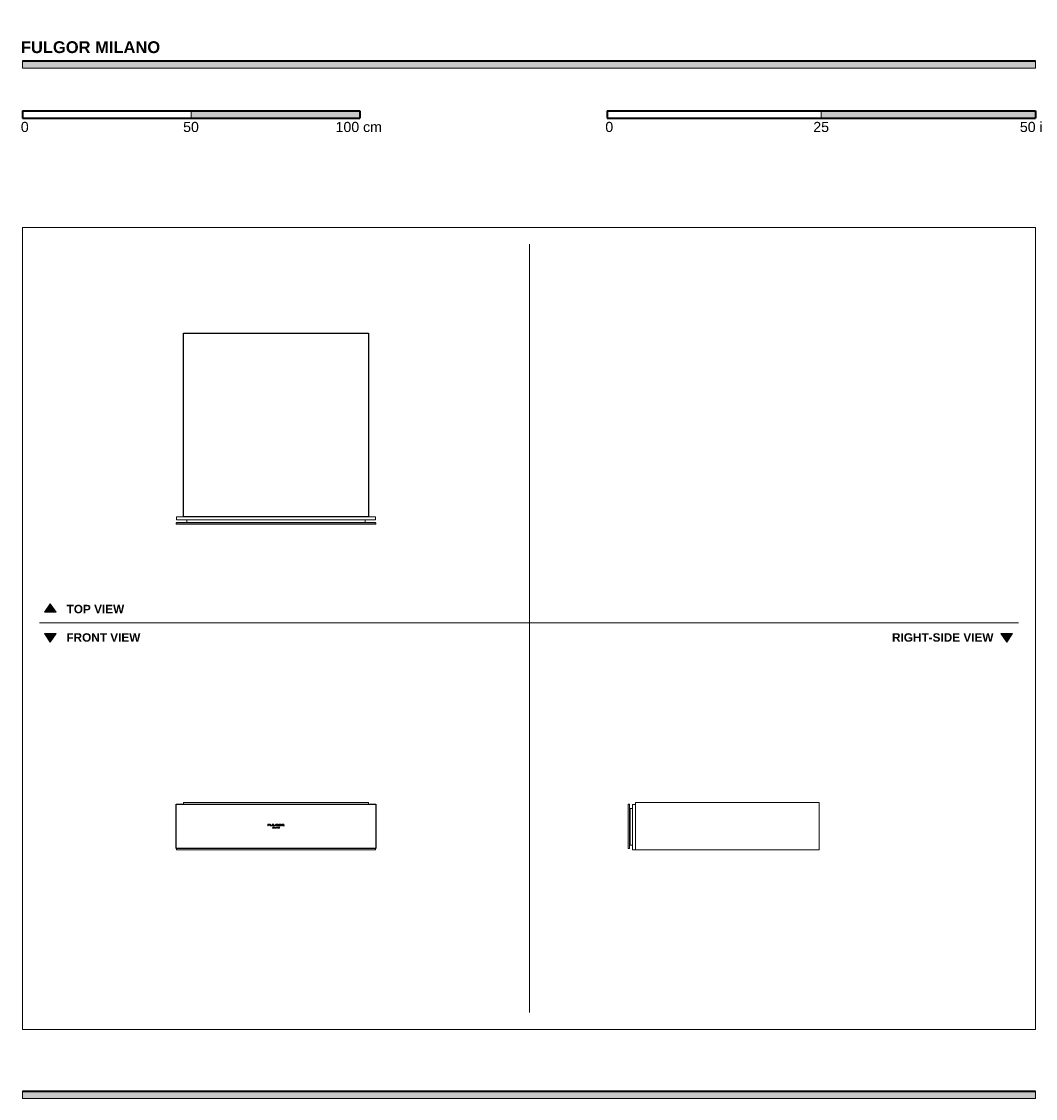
# Model space of a CAD drawing. Header units: millimetres. Extents: x -1418 to 1587, y -1378 to 1814.
import ezdxf

# ---------------------------------------------------------------- set-up
doc = ezdxf.new("R2010")
doc.units = ezdxf.units.MM
doc.header["$MEASUREMENT"] = 0
doc.layers.get('0').update_dxf_attribs({"lineweight": 0})
for name, color, linetype, lineweight in [('Annotazioni - Testo_Num_Penna__3', 7, 'Continuous', 0), ('Disegni e Immagini_Num_Penna__1', 7, 'Continuous', 0), ('Disegni e Immagini_Num_Penna__3', 7, 'Continuous', 0), ('Disegni e Immagini_Num_Penna__7', 7, 'Continuous', 0), ('Disegno 2D - Generale_Num_Penna__1', 7, 'Continuous', 0), ('Disegno 2D - Generale_Num_Penna__3', 7, 'Continuous', 0), ('Disegno 2D - Generale_Num_Penna__82', 7, 'Continuous', 0)]:
    doc.layers.add(name, color=color, linetype=linetype, lineweight=lineweight)

msp = doc.modelspace()

# ---------------------------------------------------------------- hatches: boundary and pattern name
at = {"layer": 'Disegni e Immagini_Num_Penna__7', "true_color": 0x000000, "transparency": 33554687}
for points in [[(1587.2, 1675.8), (1587.2, 1697.8), (-1415.4, 1697.8), (-1415.4, 1675.8)], [(-415.4, 1527.4), (-415.4, 1549.4), (-915.4, 1549.4), (-915.4, 1527.4)], [(1587.2, 1527.4), (1587.2, 1549.4), (952.2, 1549.4), (952.2, 1527.4)], [(1587.2, -1377.7), (1587.2, -1355.7), (-1415.4, -1355.7), (-1415.4, -1377.7)]]:
    msp.add_hatch(color=18, dxfattribs=at).paths.add_polyline_path(points)
at = {"layer": 'Disegno 2D - Generale_Num_Penna__3', "true_color": 0xff6600, "transparency": 33554687}
for points in [[(-1315.7, 63.1), (-1350.8, 63.1), (-1333.3, 88.3)], [(-1315.7, 0.1), (-1350.8, 0.1), (-1333.3, -25.1)], [(1519.5, 0.1), (1484.4, 0.1), (1502, -25.1)]]:
    msp.add_hatch(color=30, dxfattribs=at).paths.add_polyline_path(points)

# ---------------------------------------------------------------- linework, layer by layer
at = {"color": 18, "lineweight": 0, "true_color": 0x000000}
for p, q in [((-938.1, 890), (-390, 890)), ((-938.1, 345.7), (-938.1, 890)), ((-390, 345.7), (-390, 890)), ((-960.1, 328.2), (-368.1, 328.2)), ((-960.1, 324.1), (-960.1, 328.2)), ((-960.1, 324.1), (-368.1, 324.1)), ((-959.5, 345.7), (-368.7, 345.7)), ((-959.5, 337.2), (-959.5, 345.7)), ((-959.5, 337.2), (-368.7, 337.2)), ((-959.1, 329.7), (-369.1, 329.7)), ((-959.1, 328.2), (-959.1, 329.7)), ((-959.1, 328.2), (-369.1, 328.2)), ((-938.1, 345.7), (-390, 345.7)), ((-928.1, 337.2), (-399.9, 337.2)), ((-928.1, 329.7), (-928.1, 337.2)), ((-928.1, 329.7), (-399.9, 329.7)), ((-683.3, 324.1), (-688.6, 324.1)), ((-681.7, 324.1), (-680.2, 324.1)), ((-680.1, 324.1), (-680.2, 324.1)), ((-680.2, 324.1), (-680.2, 324.1)), ((-680.2, 324.1), (-680.2, 324.1)), ((-680, 324.1), (-680.1, 324.1)), ((-680.1, 324.1), (-680.1, 324.1)), ((-680.1, 324.1), (-680.1, 324.1)), ((-680, 324.1), (-679.9, 324.1)), ((-680, 324.1), (-680, 324.1)), ((-679.8, 324.1), (-679.9, 324.1)), ((-679.7, 324.1), (-679.8, 324.1)), ((-679.5, 324.1), (-679.7, 324.1)), ((-679.3, 324.1), (-679.5, 324.1)), ((-679.3, 324.1), (-679, 324.1)), ((-678.6, 324.1), (-679, 324.1)), ((-678.6, 324.1), (-677.7, 324.1)), ((-677.1, 324.1), (-677.7, 324.1)), ((-676.7, 324.1), (-677.1, 324.1)), ((-676.3, 324.1), (-676.7, 324.1)), ((-676.1, 324.1), (-676.3, 324.1)), ((-675.8, 324.1), (-676.1, 324.1)), ((-675.7, 324.1), (-675.8, 324.1)), ((-675.6, 324.1), (-675.7, 324.1)), ((-675.5, 324.1), (-675.6, 324.1)), ((-675.4, 324.1), (-675.5, 324.1)), ((-675.3, 324.1), (-675.4, 324.1)), ((-675.4, 324.1), (-675.4, 324.1)), ((-675.2, 324.1), (-675.3, 324.1)), ((-675.3, 324.1), (-675.3, 324.1)), ((-675.3, 324.1), (-675.3, 324.1)), ((-675.3, 324.1), (-675.3, 324.1)), ((-673.7, 324.1), (-675.2, 324.1)), ((-675.2, 324.1), (-675.2, 324.1)), ((-674.2, 324.1), (-673.7, 324.1)), ((-673.7, 324.1), (-673.6, 324.1)), ((-673.6, 324.1), (-672, 324.1)), ((-670.6, 324.1), (-672.2, 324.1)), ((-670.5, 324.1), (-672, 324.1)), ((-670.6, 324.1), (-666.9, 324.1)), ((-670.5, 324.1), (-670.3, 324.1)), ((-670.3, 324.1), (-669.8, 324.1)), ((-669.1, 324.1), (-668.7, 324.1)), ((-667.4, 324.1), (-667.9, 324.1)), ((-667.4, 324.1), (-665.9, 324.1)), ((-666, 324.1), (-666.1, 324.1)), ((-666.1, 324.1), (-666.1, 324.1)), ((-666.1, 324.1), (-666.1, 324.1)), ((-666, 324.1), (-665.9, 324.1)), ((-666, 324.1), (-666, 324.1)), ((-665.8, 324.1), (-665.9, 324.1)), ((-665.7, 324.1), (-665.8, 324.1)), ((-665.8, 324.1), (-663.9, 324.1)), ((-665.6, 324.1), (-665.7, 324.1)), ((-665.4, 324.1), (-665.6, 324.1)), ((-665.1, 324.1), (-665.4, 324.1)), ((-664.9, 324.1), (-665.1, 324.1)), ((-664.9, 324.1), (-664.7, 324.1)), ((-664.4, 324.1), (-664.7, 324.1)), ((-663.9, 324.1), (-664.4, 324.1)), ((-663.4, 324.1), (-663.9, 324.1)), ((-663.8, 324.1), (-663.9, 324.1)), ((-661.9, 324.1), (-663.8, 324.1)), ((-662.8, 324.1), (-663.4, 324.1)), ((-662.2, 324.1), (-662.8, 324.1)), ((-661.5, 324.1), (-662.2, 324.1)), ((-661.5, 324.1), (-660.3, 324.1)), ((-661.4, 324.1), (-661.2, 324.1)), ((-658.7, 324.1), (-661.2, 324.1)), ((-659.3, 324.1), (-660.3, 324.1)), ((-658.5, 324.1), (-659.3, 324.1)), ((-658.3, 324.1), (-658.7, 324.1)), ((-657.5, 324.1), (-657.6, 324.1)), ((-657.3, 324.1), (-657.5, 324.1)), ((-657, 324.1), (-657.3, 324.1)), ((-656.5, 324.1), (-657, 324.1)), ((-656.8, 324.1), (-656.9, 324.1)), ((-656.9, 324.1), (-656.9, 324.1)), ((-656.9, 324.1), (-656.9, 324.1)), ((-656.7, 324.1), (-656.8, 324.1)), ((-656.8, 324.1), (-656.8, 324.1)), ((-656.6, 324.1), (-656.7, 324.1)), ((-656.4, 324.1), (-656.6, 324.1)), ((-656, 324.1), (-656.5, 324.1)), ((-656.3, 324.1), (-656.4, 324.1)), ((-656, 324.1), (-656.3, 324.1)), ((-656, 324.1), (-655.8, 324.1)), ((-655.5, 324.1), (-656, 324.1)), ((-655.4, 324.1), (-655.8, 324.1)), ((-655.5, 324.1), (-655, 324.1)), ((-654.8, 324.1), (-655.4, 324.1)), ((-654.5, 324.1), (-655, 324.1)), ((-654.1, 324.1), (-654.8, 324.1)), ((-654.1, 324.1), (-654.5, 324.1)), ((-653.3, 324.1), (-654.1, 324.1)), ((-653.8, 324.1), (-654.1, 324.1)), ((-653.5, 324.1), (-653.8, 324.1)), ((-653.5, 324.1), (-653.5, 324.1)), ((-653.3, 324.1), (-652.5, 324.1)), ((-651.9, 324.1), (-652.5, 324.1)), ((-651.2, 324.1), (-651.9, 324.1)), ((-650.5, 324.1), (-651.2, 324.1)), ((-649.9, 324.1), (-650.5, 324.1)), ((-649.5, 324.1), (-649.9, 324.1)), ((-649.2, 324.1), (-649.5, 324.1)), ((-648.9, 324.1), (-649.2, 324.1)), ((-648.7, 324.1), (-648.9, 324.1)), ((-648.5, 324.1), (-648.7, 324.1)), ((-648.5, 324.1), (-648.4, 324.1)), ((-648.3, 324.1), (-648.4, 324.1)), ((-648.2, 324.1), (-648.3, 324.1)), ((-648.1, 324.1), (-648.2, 324.1)), ((-648.2, 324.1), (-648.2, 324.1)), ((-648.1, 324.1), (-648.1, 324.1)), ((-646.6, 324.1), (-643.1, 324.1)), ((-642.7, 324.1), (-643.1, 324.1)), ((-642.3, 324.1), (-642.7, 324.1)), ((-642.3, 324.1), (-641.5, 324.1)), ((-641.1, 324.1), (-641.5, 324.1)), ((-640.9, 324.1), (-641.1, 324.1)), ((-640.8, 324.1), (-640.9, 324.1)), ((-640.7, 324.1), (-640.8, 324.1)), ((-640.7, 324.1), (-640.6, 324.1)), ((-640.4, 324.1), (-640.6, 324.1)), ((-640, 324.1), (-640.4, 324.1)), ((-640, 324.1), (-639.8, 324.1)), ((-639.5, 324.1), (-639.8, 324.1)), ((-639.1, 324.1), (-639.5, 324.1)), ((-399.9, 329.7), (-399.9, 337.2)), ((-369.1, 328.2), (-369.1, 329.7)), ((-368.7, 337.2), (-368.7, 345.7)), ((-368.1, 324.1), (-368.1, 328.2)), ((-960.1, -505), (-368.1, -505)), ((-960.1, -505), (-960.1, -636.5)), ((-938.1, -501), (-390, -501)), ((-938.1, -501), (-938.1, -505)), ((-390, -501), (-390, -505)), ((-368.1, -505), (-368.1, -636.5)), ((379.7, -505), (379.7, -636.5)), ((379.7, -505), (383.8, -505)), ((383.8, -505), (383.8, -636.5)), ((392.8, -506), (392.8, -641)), ((392.8, -506), (401.3, -506)), ((401.3, -501), (401.3, -641)), ((401.3, -501), (945.6, -501)), ((401.3, -506), (401.3, -641)), ((945.6, -501), (945.6, -641)), ((383.8, -519), (383.8, -627)), ((383.8, -519), (385.3, -519)), ((385.3, -518.5), (385.3, -627)), ((385.3, -518.5), (392.8, -518.5)), ((385.3, -519), (385.3, -627)), ((392.8, -518.5), (392.8, -627)), ((-683.3, -564.8), (-688.6, -564.8)), ((-688.6, -569.8), (-688.6, -564.8)), ((-688.6, -569.8), (-687, -569.8)), ((-687, -566.9), (-687, -565.9)), ((-687, -565.9), (-683.3, -565.9)), ((-687, -566.9), (-683.3, -566.9)), ((-687, -569.8), (-687, -567.7)), ((-687, -567.7), (-683.3, -567.7)), ((-683.3, -565.9), (-683.3, -564.8)), ((-683.3, -567.7), (-683.3, -566.9)), ((-681.7, -564.8), (-680.2, -564.8)), ((-681.7, -567.6), (-681.7, -564.8)), ((-681.7, -567.6), (-681.7, -567.9)), ((-681.7, -567.9), (-681.7, -568.1)), ((-681.7, -568.1), (-681.6, -568.3)), ((-681.6, -568.3), (-681.5, -568.5)), ((-681.5, -568.5), (-681.4, -568.6)), ((-681.4, -568.6), (-681.3, -568.8)), ((-681.3, -568.8), (-681.2, -568.9)), ((-681.2, -568.9), (-681.1, -569)), ((-681.1, -569), (-680.9, -569.2)), ((-680.9, -569.2), (-680.6, -569.3)), ((-680.6, -569.3), (-680.4, -569.4)), ((-680, -569.5), (-680.4, -569.4)), ((-680.2, -567.6), (-680.2, -564.8)), ((-680.2, -567.8), (-680.2, -567.6)), ((-680.2, -567.8), (-680.2, -567.9)), ((-680.1, -568), (-680.2, -567.9)), ((-680.1, -568.1), (-680.1, -568)), ((-680.1, -568), (-680.1, -568)), ((-680, -568.2), (-680.1, -568.1)), ((-680, -568.3), (-680, -568.2)), ((-680, -568.3), (-679.9, -568.3)), ((-680, -569.5), (-679.4, -569.7)), ((-679.8, -568.4), (-679.9, -568.3)), ((-679.7, -568.5), (-679.8, -568.4)), ((-679.5, -568.6), (-679.7, -568.5)), ((-679.3, -568.6), (-679.5, -568.6)), ((-679.4, -569.7), (-678.6, -569.7)), ((-679.3, -568.6), (-679, -568.7)), ((-678.6, -568.8), (-679, -568.7)), ((-678.6, -568.8), (-677.7, -568.8)), ((-678.6, -569.7), (-677.7, -569.8)), ((-677.1, -568.8), (-677.7, -568.8)), ((-677.7, -569.8), (-676.7, -569.7)), ((-676.7, -568.7), (-677.1, -568.8)), ((-676.3, -568.7), (-676.7, -568.7)), ((-676.7, -569.7), (-676, -569.6)), ((-676.1, -568.6), (-676.3, -568.7)), ((-675.8, -568.5), (-676.1, -568.6)), ((-676, -569.6), (-675.5, -569.5)), ((-675.7, -568.4), (-675.8, -568.5)), ((-675.6, -568.3), (-675.7, -568.4)), ((-675.5, -568.2), (-675.6, -568.3)), ((-675.4, -568.1), (-675.5, -568.2)), ((-675.1, -569.4), (-675.5, -569.5)), ((-675.3, -568), (-675.4, -568.1)), ((-675.4, -568.1), (-675.4, -568.1)), ((-675.2, -567.7), (-675.3, -567.8)), ((-675.3, -567.8), (-675.3, -567.9)), ((-675.3, -567.9), (-675.3, -567.9)), ((-675.3, -567.9), (-675.3, -568)), ((-673.7, -564.8), (-675.2, -564.8)), ((-675.2, -564.8), (-675.2, -567.7)), ((-675.2, -567.7), (-675.2, -567.7)), ((-675.1, -569.4), (-674.8, -569.3)), ((-674.8, -569.3), (-674.5, -569.1)), ((-674.5, -569.1), (-674.3, -569)), ((-674.3, -569), (-674.2, -568.8)), ((-674, -568.7), (-674.2, -568.8)), ((-674.2, -576.6), (-673.7, -573.1)), ((-674, -568.7), (-673.9, -568.6)), ((-673.9, -568.4), (-673.8, -568.2)), ((-673.9, -568.6), (-673.9, -568.4)), ((-673.8, -568.2), (-673.7, -568)), ((-673.7, -567.7), (-673.7, -564.8)), ((-673.7, -567.9), (-673.7, -567.7)), ((-673.7, -567.9), (-673.7, -568)), ((-673.7, -573.1), (-673.6, -573.1)), ((-673.4, -574.3), (-673.7, -576.6)), ((-673.6, -573.1), (-672, -575.9)), ((-672.1, -576.6), (-673.4, -574.3)), ((-670.6, -564.8), (-672.2, -564.8)), ((-672.2, -564.8), (-672.2, -569.8)), ((-672.2, -569.8), (-666.9, -569.8)), ((-670.5, -573.1), (-672, -575.9)), ((-670.6, -574.3), (-671.9, -576.6)), ((-670.6, -568.7), (-670.6, -564.8)), ((-670.6, -568.7), (-666.9, -568.7)), ((-670.2, -576.6), (-670.6, -574.3)), ((-670.5, -573.1), (-670.3, -573.1)), ((-670.3, -573.1), (-669.8, -576.6)), ((-669.1, -573.2), (-668.7, -573.2)), ((-669.1, -573.2), (-669.1, -576.6)), ((-668.7, -573.2), (-668.7, -576.6)), ((-667.4, -573.2), (-667.9, -573.2)), ((-667.8, -576.6), (-667.9, -573.2)), ((-667.4, -573.2), (-667.4, -576.2)), ((-666.9, -569.8), (-666.9, -568.7)), ((-666, -567.1), (-666.1, -567.2)), ((-666.1, -567.2), (-666.1, -567.4)), ((-666.1, -567.5), (-666.1, -567.4)), ((-666.1, -567.5), (-666, -567.7)), ((-666, -566.8), (-665.9, -566.6)), ((-666, -566.8), (-666, -566.9)), ((-666, -566.9), (-666, -567.1)), ((-666, -567.7), (-666, -567.8)), ((-666, -567.8), (-665.9, -568)), ((-665.8, -566.5), (-665.9, -566.6)), ((-665.9, -568), (-665.8, -568.1)), ((-665.7, -566.3), (-665.8, -566.5)), ((-665.8, -568.1), (-665.7, -568.3)), ((-665.8, -576.6), (-663.9, -573.2)), ((-665.6, -566.1), (-665.7, -566.3)), ((-665.7, -568.3), (-665.6, -568.5)), ((-665.4, -565.9), (-665.6, -566.1)), ((-665.4, -568.7), (-665.6, -568.5)), ((-665.1, -565.8), (-665.4, -565.9)), ((-665.4, -568.7), (-665.1, -568.9)), ((-664.9, -565.6), (-665.1, -565.8)), ((-665.1, -568.9), (-664.8, -569.1)), ((-664.9, -565.6), (-664.7, -565.5)), ((-664.5, -569.3), (-664.8, -569.1)), ((-664.4, -565.4), (-664.7, -565.5)), ((-664.5, -569.3), (-664.1, -569.4)), ((-663.9, -565.2), (-664.4, -565.4)), ((-664.4, -575.1), (-663.9, -574)), ((-664.1, -566.9), (-664, -566.8)), ((-664.1, -567), (-664.1, -566.9)), ((-664.1, -567.1), (-664.1, -567)), ((-664.1, -567.3), (-664.1, -567.1)), ((-664.1, -567.4), (-664.1, -567.3)), ((-664.1, -567.5), (-664.1, -567.4)), ((-664.1, -567.6), (-664.1, -567.5)), ((-664.1, -567.6), (-664, -567.7)), ((-664.1, -569.4), (-663.6, -569.6)), ((-664, -566.7), (-664, -566.8)), ((-664, -566.7), (-663.9, -566.7)), ((-664, -567.8), (-664, -567.7)), ((-663.9, -568), (-664, -567.8)), ((-663.4, -565), (-663.9, -565.2)), ((-663.9, -566.7), (-663.8, -566.6)), ((-663.8, -568.1), (-663.9, -568)), ((-663.7, -573.2), (-663.9, -573.2)), ((-663.8, -574), (-663.9, -574)), ((-663.8, -566.6), (-663.7, -566.5)), ((-663.7, -568.2), (-663.8, -568.1)), ((-663.2, -575.1), (-663.8, -574)), ((-663.6, -566.4), (-663.7, -566.5)), ((-663.7, -568.2), (-663.5, -568.3)), ((-661.9, -576.6), (-663.7, -573.2)), ((-663.6, -566.4), (-663.4, -566.3)), ((-663.6, -569.6), (-663.1, -569.7)), ((-663.4, -568.4), (-663.5, -568.3)), ((-662.8, -564.9), (-663.4, -565)), ((-663.4, -566.3), (-663.2, -566.2)), ((-663.1, -568.5), (-663.4, -568.4)), ((-663, -566), (-663.2, -566.2)), ((-662.9, -568.6), (-663.1, -568.5)), ((-662.4, -569.8), (-663.1, -569.7)), ((-663, -566), (-662.7, -566)), ((-662.9, -568.6), (-662.6, -568.7)), ((-662.2, -564.9), (-662.8, -564.9)), ((-662.7, -566), (-662.3, -565.9)), ((-662.6, -568.7), (-662.5, -568.7)), ((-662.3, -568.8), (-662.5, -568.7)), ((-662.4, -569.8), (-661.9, -569.8)), ((-662.2, -565.9), (-662.3, -565.9)), ((-662.3, -568.8), (-662.1, -568.8)), ((-661.5, -564.9), (-662.2, -564.9)), ((-662.2, -565.9), (-662, -565.9)), ((-662, -568.8), (-662.1, -568.8)), ((-660.9, -565.9), (-662, -565.9)), ((-661.7, -568.8), (-662, -568.8)), ((-661.9, -569.8), (-661.5, -569.8)), ((-661.7, -568.8), (-661.4, -568.8)), ((-661.5, -564.9), (-660.3, -565)), ((-661.5, -569.8), (-660.9, -569.8)), ((-661, -568.8), (-661.4, -568.8)), ((-661.4, -573.2), (-661.4, -576.6)), ((-661.4, -573.2), (-661.2, -573.2)), ((-658.7, -575.7), (-661.2, -573.2)), ((-660.4, -568.7), (-661, -568.8)), ((-660.9, -565.9), (-660, -566.1)), ((-660.9, -569.8), (-660.1, -569.7)), ((-660.9, -576.6), (-660.9, -574.1)), ((-660.9, -574.1), (-658.4, -576.6)), ((-660.2, -568.7), (-660.4, -568.7)), ((-659.3, -565.1), (-660.3, -565)), ((-660.2, -567.2), (-658.5, -567.2)), ((-660.2, -567.2), (-660.2, -568.7)), ((-660.1, -569.7), (-658.5, -569.3)), ((-658.5, -566.4), (-660, -566.1)), ((-658.5, -565.3), (-659.3, -565.1)), ((-658.3, -573.2), (-658.7, -573.2)), ((-658.7, -575.7), (-658.7, -573.2)), ((-658.5, -565.3), (-658.5, -566.4)), ((-658.5, -569.3), (-658.5, -567.2)), ((-658.3, -576.6), (-658.3, -573.2)), ((-657.5, -574.3), (-657.6, -574.8)), ((-657.3, -573.9), (-657.5, -574.3)), ((-657, -573.5), (-657.3, -573.9)), ((-656.9, -574.1), (-657.1, -574.5)), ((-657.1, -574.8), (-657.1, -574.5)), ((-656.5, -573.3), (-657, -573.5)), ((-656.8, -566.8), (-656.9, -567)), ((-656.9, -567.1), (-656.9, -567)), ((-656.9, -567.3), (-656.9, -567.1)), ((-656.9, -567.3), (-656.9, -567.5)), ((-656.9, -567.5), (-656.9, -567.8)), ((-656.9, -567.8), (-656.8, -568)), ((-656.6, -573.8), (-656.9, -574.1)), ((-656.7, -566.4), (-656.8, -566.6)), ((-656.8, -566.6), (-656.8, -566.8)), ((-656.7, -568.1), (-656.8, -568)), ((-656.6, -566.3), (-656.7, -566.4)), ((-656.7, -568.1), (-656.6, -568.3)), ((-656.4, -566.1), (-656.6, -566.3)), ((-656.6, -568.3), (-656.5, -568.5)), ((-656.3, -573.6), (-656.6, -573.8)), ((-656.5, -568.5), (-656.4, -568.6)), ((-656, -573.1), (-656.5, -573.3)), ((-656.3, -566), (-656.4, -566.1)), ((-656.4, -568.6), (-656.1, -568.8)), ((-656, -565.8), (-656.3, -566)), ((-655.9, -573.5), (-656.3, -573.6)), ((-656.1, -568.8), (-655.9, -569)), ((-656, -565.8), (-655.8, -565.6)), ((-655.5, -573.1), (-656, -573.1)), ((-655.9, -569), (-655.6, -569.2)), ((-655.5, -573.5), (-655.9, -573.5)), ((-655.4, -565.4), (-655.8, -565.6)), ((-655.6, -569.2), (-655.1, -569.4)), ((-655.5, -573.1), (-655, -573.1)), ((-655.2, -573.6), (-655.5, -573.5)), ((-654.8, -565.2), (-655.4, -565.4)), ((-654.8, -573.7), (-655.2, -573.6)), ((-655.1, -569.4), (-654.8, -569.5)), ((-654.5, -573.3), (-655, -573.1)), ((-654.8, -566.8), (-654.9, -566.9)), ((-654.9, -566.9), (-654.9, -567)), ((-654.9, -567), (-654.9, -567.2)), ((-654.9, -567.3), (-654.9, -567.2)), ((-654.9, -567.2), (-654.9, -567.2)), ((-654.9, -567.3), (-654.9, -567.4)), ((-654.9, -567.4), (-654.9, -567.6)), ((-654.9, -567.6), (-654.9, -567.7)), ((-654.9, -567.7), (-654.9, -567.8)), ((-654.9, -567.8), (-654.8, -567.9)), ((-654.1, -565), (-654.8, -565.2)), ((-654.7, -566.6), (-654.8, -566.7)), ((-654.8, -566.7), (-654.8, -566.8)), ((-654.8, -567.9), (-654.8, -568)), ((-654.7, -568), (-654.8, -568)), ((-654.6, -569.5), (-654.8, -569.5)), ((-654.4, -573.8), (-654.8, -573.7)), ((-654.6, -566.4), (-654.7, -566.6)), ((-654.7, -566.6), (-654.7, -566.6)), ((-654.7, -568), (-654.6, -568.1)), ((-654.4, -566.3), (-654.6, -566.4)), ((-654.6, -568.1), (-654.5, -568.2)), ((-654.6, -569.5), (-654.2, -569.6)), ((-654.5, -568.2), (-654.4, -568.3)), ((-654.1, -573.5), (-654.5, -573.3)), ((-654.3, -566.2), (-654.4, -566.3)), ((-654.4, -568.3), (-654.2, -568.4)), ((-654.2, -574.1), (-654.4, -573.8)), ((-654.1, -566.1), (-654.3, -566.2)), ((-654.2, -568.4), (-654, -568.5)), ((-653.9, -569.7), (-654.2, -569.6)), ((-654, -574.5), (-654.2, -574.1)), ((-653.3, -564.9), (-654.1, -565)), ((-653.8, -566.1), (-654.1, -566.1)), ((-653.8, -573.9), (-654.1, -573.5)), ((-653.8, -568.6), (-654, -568.5)), ((-654, -574.9), (-654, -574.5)), ((-653.2, -569.8), (-653.9, -569.7)), ((-653.5, -566), (-653.8, -566.1)), ((-653.8, -568.6), (-653.4, -568.7)), ((-653.5, -574.4), (-653.8, -573.9)), ((-653.1, -565.9), (-653.5, -566)), ((-653.5, -574.9), (-653.5, -574.4)), ((-653.4, -568.7), (-653, -568.8)), ((-653.3, -564.9), (-652.5, -564.9)), ((-653.2, -569.8), (-652.5, -569.8)), ((-653.1, -565.9), (-652.5, -565.9)), ((-652.5, -568.8), (-653, -568.8)), ((-651.9, -564.9), (-652.5, -564.9)), ((-652.1, -565.9), (-652.5, -565.9)), ((-652.5, -568.8), (-652, -568.8)), ((-652.5, -569.8), (-651.8, -569.8)), ((-651.6, -566), (-652.1, -565.9)), ((-652, -568.8), (-651.6, -568.7)), ((-651.2, -565), (-651.9, -564.9)), ((-651.8, -569.8), (-651.4, -569.7)), ((-651.3, -566), (-651.6, -566)), ((-651.2, -568.6), (-651.6, -568.7)), ((-651, -569.6), (-651.4, -569.7)), ((-651, -566.1), (-651.3, -566)), ((-650.5, -565.1), (-651.2, -565)), ((-651.2, -568.6), (-651, -568.5)), ((-650.8, -566.2), (-651, -566.1)), ((-651, -568.5), (-650.8, -568.4)), ((-650.6, -569.5), (-651, -569.6)), ((-650.8, -566.2), (-650.7, -566.3)), ((-650.8, -568.4), (-650.6, -568.3)), ((-650.5, -566.4), (-650.7, -566.3)), ((-650.5, -568.2), (-650.6, -568.3)), ((-650.6, -569.5), (-650.3, -569.5)), ((-649.9, -565.3), (-650.5, -565.1)), ((-650.4, -566.5), (-650.5, -566.4)), ((-650.5, -568.2), (-650.4, -568.1)), ((-650.4, -566.5), (-650.3, -566.6)), ((-650.4, -568.1), (-650.3, -568)), ((-650.3, -566.7), (-650.3, -566.6)), ((-650.2, -566.8), (-650.3, -566.7)), ((-650.3, -567.9), (-650.2, -567.8)), ((-650.3, -567.9), (-650.3, -568)), ((-650.3, -569.5), (-649.7, -569.3)), ((-650.2, -566.9), (-650.2, -566.8)), ((-650.2, -566.9), (-650.1, -567)), ((-650.2, -567.7), (-650.1, -567.6)), ((-650.2, -567.8), (-650.2, -567.7)), ((-650.1, -567.1), (-650.1, -567)), ((-650.1, -567.2), (-650.1, -567.1)), ((-650.1, -567.3), (-650.1, -567.2)), ((-650.1, -567.4), (-650.1, -567.3)), ((-650.1, -567.5), (-650.1, -567.4)), ((-650.1, -567.5), (-650.1, -567.6)), ((-649.5, -565.5), (-649.9, -565.3)), ((-649.7, -569.3), (-649.3, -569.1)), ((-649.2, -565.6), (-649.5, -565.5)), ((-649.3, -569.1), (-649, -568.9)), ((-648.9, -565.8), (-649.2, -565.6)), ((-649, -568.9), (-648.8, -568.7)), ((-648.7, -566), (-648.9, -565.8)), ((-648.6, -568.5), (-648.8, -568.7)), ((-648.5, -566.2), (-648.7, -566)), ((-648.6, -568.5), (-648.5, -568.4)), ((-648.5, -566.2), (-648.4, -566.3)), ((-648.5, -568.4), (-648.4, -568.2)), ((-648.3, -566.5), (-648.4, -566.3)), ((-648.4, -568.2), (-648.3, -568)), ((-648.2, -566.7), (-648.3, -566.5)), ((-648.3, -568), (-648.2, -567.9)), ((-648.2, -566.9), (-648.2, -566.7)), ((-648.1, -567.1), (-648.2, -566.9)), ((-648.1, -567.5), (-648.2, -567.7)), ((-648.2, -567.9), (-648.2, -567.7)), ((-648.1, -567.3), (-648.1, -567.1)), ((-648.1, -567.5), (-648.1, -567.3)), ((-646.6, -564.8), (-643.1, -564.8)), ((-646.6, -569.8), (-646.6, -564.8)), ((-646.6, -569.8), (-645, -569.8)), ((-645, -565.7), (-645, -566.8)), ((-645, -565.7), (-643.7, -565.7)), ((-645, -566.8), (-644.1, -566.8)), ((-645, -569.8), (-645, -567.7)), ((-644.1, -567.7), (-645, -567.7)), ((-643.6, -566.8), (-644.1, -566.8)), ((-644.1, -567.7), (-643.6, -567.8)), ((-643.5, -565.7), (-643.7, -565.7)), ((-643.6, -566.8), (-643.2, -566.8)), ((-643.6, -567.8), (-643.5, -567.9)), ((-643.3, -565.7), (-643.5, -565.7)), ((-643.5, -567.9), (-643.2, -568.1)), ((-643.3, -565.7), (-643.2, -565.8)), ((-643, -565.8), (-643.2, -565.8)), ((-643.2, -566.8), (-642.8, -566.6)), ((-643, -568.2), (-643.2, -568.1)), ((-642.7, -564.9), (-643.1, -564.8)), ((-642.8, -565.9), (-643, -565.8)), ((-643, -568.2), (-642.9, -568.3)), ((-642.9, -568.3), (-642.7, -568.6)), ((-642.8, -565.9), (-642.7, -566)), ((-642.8, -566.6), (-642.7, -566.6)), ((-642.3, -564.9), (-642.7, -564.9)), ((-642.7, -566), (-642.7, -566)), ((-642.6, -566.1), (-642.7, -566)), ((-642.7, -566.6), (-642.6, -566.5)), ((-642.6, -568.8), (-642.7, -568.6)), ((-642.6, -566.2), (-642.6, -566.1)), ((-642.6, -566.2), (-642.6, -566.3)), ((-642.6, -566.3), (-642.6, -566.4)), ((-642.6, -566.5), (-642.6, -566.4)), ((-642.2, -569.2), (-642.6, -568.8)), ((-642.3, -564.9), (-641.5, -565.1)), ((-642.1, -569.4), (-642.2, -569.2)), ((-642, -569.6), (-642.1, -569.4)), ((-642, -567.4), (-641.6, -567.3)), ((-642, -567.4), (-641.8, -567.5)), ((-641.9, -569.7), (-642, -569.6)), ((-641.8, -569.8), (-641.9, -569.7)), ((-641.6, -567.6), (-641.8, -567.5)), ((-641.8, -569.8), (-639.1, -569.8)), ((-641.2, -567.1), (-641.6, -567.3)), ((-641.4, -567.7), (-641.6, -567.6)), ((-641.1, -565.3), (-641.5, -565.1)), ((-641.2, -567.9), (-641.4, -567.7)), ((-641.2, -567.1), (-640.9, -566.9)), ((-640.9, -568.2), (-641.2, -567.9)), ((-640.9, -565.5), (-641.1, -565.3)), ((-640.8, -565.7), (-640.9, -565.5)), ((-640.9, -566.9), (-640.8, -566.7)), ((-640.4, -568.9), (-640.9, -568.2)), ((-640.7, -565.9), (-640.8, -565.7)), ((-640.7, -566.5), (-640.8, -566.7)), ((-640.7, -565.9), (-640.6, -566.1)), ((-640.7, -566.5), (-640.6, -566.3)), ((-640.6, -566.3), (-640.6, -566.1)), ((-640, -569.2), (-640.4, -568.9)), ((-640, -569.2), (-639.8, -569.4)), ((-639.5, -569.6), (-639.8, -569.4)), ((-639.1, -569.8), (-639.5, -569.6)), ((379.7, -564.9), (379.7, -564.8)), ((379.7, -564.9), (379.7, -565.1)), ((379.7, -564.9), (379.7, -564.9)), ((379.7, -565.3), (379.7, -565.1)), ((379.7, -565.5), (379.7, -565.3)), ((379.7, -565.7), (379.7, -565.5)), ((379.7, -565.9), (379.7, -565.7)), ((379.7, -565.9), (379.7, -566.1)), ((379.7, -566.3), (379.7, -566.1)), ((379.7, -566.5), (379.7, -566.3)), ((379.7, -566.5), (379.7, -566.7)), ((379.7, -566.9), (379.7, -566.7)), ((379.7, -567.1), (379.7, -566.9)), ((379.7, -567.1), (379.7, -567.3)), ((379.7, -567.4), (379.7, -567.3)), ((379.7, -567.4), (379.7, -567.5)), ((379.7, -567.6), (379.7, -567.5)), ((379.7, -567.7), (379.7, -567.6)), ((379.7, -567.9), (379.7, -567.7)), ((379.7, -568.2), (379.7, -567.9)), ((379.7, -568.9), (379.7, -568.2)), ((379.7, -569.2), (379.7, -568.9)), ((379.7, -569.2), (379.7, -569.4)), ((379.7, -569.6), (379.7, -569.4)), ((379.7, -569.8), (379.7, -569.6)), ((379.7, -573.3), (379.7, -573.1)), ((379.7, -573.1), (379.7, -573.1)), ((379.7, -573.5), (379.7, -573.3)), ((379.7, -573.9), (379.7, -573.5)), ((379.7, -574.4), (379.7, -573.9)), ((379.7, -574.9), (379.7, -574.4)), ((-674.2, -576.6), (-673.7, -576.6)), ((-672.1, -576.6), (-671.9, -576.6)), ((-669.8, -576.6), (-670.2, -576.6)), ((-668.7, -576.6), (-669.1, -576.6)), ((-665.9, -576.6), (-667.8, -576.6)), ((-667.4, -576.2), (-665.9, -576.2)), ((-665.9, -576.2), (-665.9, -576.6)), ((-665.8, -576.6), (-665.2, -576.6)), ((-665.2, -576.6), (-664.6, -575.5)), ((-663, -575.5), (-664.6, -575.5)), ((-664.4, -575.1), (-663.2, -575.1)), ((-663, -575.5), (-662.4, -576.6)), ((-662.4, -576.6), (-661.9, -576.6)), ((-661.4, -576.6), (-660.9, -576.6)), ((-658.4, -576.6), (-658.3, -576.6)), ((-657.6, -574.8), (-657.5, -575.3)), ((-657.5, -575.3), (-657.3, -575.8)), ((-657.3, -575.8), (-657, -576.2)), ((-657.1, -574.8), (-657.1, -575.2)), ((-657.1, -575.2), (-656.9, -575.6)), ((-657, -576.2), (-656.5, -576.4)), ((-656.9, -575.6), (-656.6, -575.9)), ((-656.6, -575.9), (-656.3, -576)), ((-656.5, -576.4), (-656.1, -576.5)), ((-656.3, -576), (-655.9, -576.2)), ((-656.1, -576.5), (-655.5, -576.6)), ((-655.9, -576.2), (-655.5, -576.2)), ((-655.5, -576.2), (-655.2, -576.2)), ((-655.5, -576.6), (-655, -576.6)), ((-655.2, -576.2), (-654.8, -576.1)), ((-655, -576.6), (-654.6, -576.4)), ((-654.8, -576.1), (-654.5, -575.9)), ((-654.6, -576.4), (-654.1, -576.2)), ((-654.5, -575.9), (-654.2, -575.6)), ((-654.2, -575.6), (-654, -575.2)), ((-654.1, -576.2), (-653.8, -575.8)), ((-654, -575.2), (-654, -574.9)), ((-653.8, -575.8), (-653.6, -575.4)), ((-653.6, -575.4), (-653.5, -574.9)), ((379.7, -575.4), (379.7, -574.9)), ((379.7, -575.8), (379.7, -575.4)), ((379.7, -576.2), (379.7, -575.8)), ((379.7, -576.4), (379.7, -576.2)), ((379.7, -576.6), (379.7, -576.4)), ((379.7, -576.6), (379.7, -576.6)), ((-368.1, -636.5), (-960.1, -636.5)), ((-959.5, -636.5), (-959.5, -641)), ((-368.7, -636.5), (-368.7, -641)), ((379.7, -636.5), (383.8, -636.5)), ((383.8, -627), (385.3, -627)), ((385.3, -627), (392.8, -627)), ((-368.7, -641), (-959.5, -641)), ((-938.1, -641), (-938.1, -641)), ((-390, -641), (-938.1, -641)), ((-390, -641), (-390, -641)), ((392.8, -641), (401.3, -641)), ((401.3, -641), (945.6, -641))]:
    msp.add_line(p, q, dxfattribs=at)
at = {"color": 18, "lineweight": 25, "true_color": 0x000000}
for points in [[(-938.1, 890), (-390, 890), (-390, 345.7), (-938.1, 345.7)], [(-960.1, -505), (-368.1, -505), (-368.1, -636.5), (-960.1, -636.5)]]:
    msp.add_lwpolyline(points, close=True, dxfattribs=at)
at = {"layer": 'Disegni e Immagini_Num_Penna__1', "color": 18, "lineweight": 13, "true_color": 0x000000}
for p, q in [((-1415.4, 1204.1), (1587.2, 1204.1)), ((-1415.4, 1204.1), (-1415.4, -1173.1)), ((1587.2, 1204.1), (1587.2, -1173.1)), ((-1415.4, -1173.1), (1587.2, -1173.1))]:
    msp.add_line(p, q, dxfattribs=at)
at = {"layer": 'Disegni e Immagini_Num_Penna__3', "color": 30, "lineweight": 18, "true_color": 0xff6600}
for p, q in [((87.2, 1154.1), (87.2, -1123.1)), ((-1365.4, 31.6), (1537.2, 31.6))]:
    msp.add_line(p, q, dxfattribs=at)
at = {"layer": 'Disegni e Immagini_Num_Penna__7', "color": 18, "lineweight": 35, "true_color": 0x000000}
for p, q in [((-1415.4, 1697.8), (1587.2, 1697.8)), ((-1415.4, 1549.4), (-1415.4, 1527.4)), ((-1415.4, 1549.4), (-415.4, 1549.4)), ((-415.4, 1549.4), (-415.4, 1527.4)), ((317.2, 1549.4), (571.2, 1549.4)), ((317.2, 1549.4), (317.2, 1527.4)), ((571.2, 1549.4), (1587.2, 1549.4)), ((1587.2, 1549.4), (1587.2, 1527.4)), ((-1415.4, 1527.4), (-1315.4, 1527.4)), ((-1315.4, 1527.4), (-415.4, 1527.4)), ((317.2, 1527.4), (1587.2, 1527.4)), ((-1415.4, -1355.7), (1587.2, -1355.7))]:
    msp.add_line(p, q, dxfattribs=at)
at = {"layer": 'Disegni e Immagini_Num_Penna__7'}
for points in [[(1587.2, 1675.8), (1587.2, 1697.8), (-1415.4, 1697.8), (-1415.4, 1675.8)], [(-415.4, 1527.4), (-415.4, 1549.4), (-915.4, 1549.4), (-915.4, 1527.4)], [(1587.2, 1527.4), (1587.2, 1549.4), (952.2, 1549.4), (952.2, 1527.4)], [(1587.2, -1377.7), (1587.2, -1355.7), (-1415.4, -1355.7), (-1415.4, -1377.7)]]:
    msp.add_lwpolyline(points, close=True, dxfattribs=at)
at = {"layer": 'Disegno 2D - Generale_Num_Penna__1', "color": 18, "lineweight": 13, "true_color": 0x000000}
for points in [[(-1315.7, 63.1), (-1350.8, 63.1), (-1333.3, 88.3)], [(-1315.7, 0.1), (-1350.8, 0.1), (-1333.3, -25.1)], [(1519.5, 0.1), (1484.4, 0.1), (1502, -25.1)]]:
    msp.add_lwpolyline(points, close=True, dxfattribs=at)
at = {"layer": 'Disegno 2D - Generale_Num_Penna__3'}
for points in [[(-1315.7, 63.1), (-1350.8, 63.1), (-1333.3, 88.3)], [(-1315.7, 0.1), (-1350.8, 0.1), (-1333.3, -25.1)], [(1519.5, 0.1), (1484.4, 0.1), (1502, -25.1)]]:
    msp.add_lwpolyline(points, close=True, dxfattribs=at)
at = {"layer": 'Disegno 2D - Generale_Num_Penna__82', "color": 253, "lineweight": 20, "true_color": 0xaaaaaa}
msp.add_line((952.2, 1549.4), (952.2, 1527.4), dxfattribs=at)

# ---------------------------------------------------------------- texts
at = {"layer": 'Annotazioni - Testo_Num_Penna__3', "char_height": 0.2, "attachment_point": 7}
for s, insert in [('\\C30;\\c26367;\\FArial Bold|b1|i0|c1;\\H34.999999;\\W1.000000;FULGOR MILANO', (-1420.4, 1720.1)), ('\\C30;\\c26367;\\FArial Bold|b1|i0|c1;\\H25.000000;\\W1.000000;TOP VIEW', (-1284.8, 60)), ('\\C30;\\c26367;\\FArial Bold|b1|i0|c1;\\H25.000000;\\W1.000000;FRONT VIEW', (-1285.5, -24.3)), ('\\C30;\\c26367;\\FArial Bold|b1|i0|c1;\\H25.000000;\\W1.000000;RIGHT-SIDE VIEW', (1162, -24.3))]:
    msp.add_mtext(s, dxfattribs=dict(at, insert=insert))
at = {"layer": 'Disegni e Immagini_Num_Penna__7', "char_height": 0.2, "attachment_point": 7}
for s, insert in [('\\C18;\\c0;\\FArial|b0|i0|c1;\\H30.000000;\\W1.000000;100 cm', (-487.5, 1486.2)), ('\\C18;\\c0;\\FArial|b0|i0|c1;\\H30.000000;\\W1.000000;50 in', (1541.1, 1486.2)), ('\\C18;\\c0;\\FArial|b0|i0|c1;\\H30.000000;\\W1.000000;0', (-1420.5, 1486.2)), ('\\C18;\\c0;\\FArial|b0|i0|c1;\\H30.000000;\\W1.000000;50', (-939.4, 1486.2)), ('\\C18;\\c0;\\FArial|b0|i0|c1;\\H30.000000;\\W1.000000;0', (312.1, 1486.2)), ('\\C18;\\c0;\\FArial|b0|i0|c1;\\H30.000000;\\W1.000000;25', (928.7, 1486.2))]:
    msp.add_mtext(s, dxfattribs=dict(at, insert=insert))

doc.saveas('drawing.dxf')
